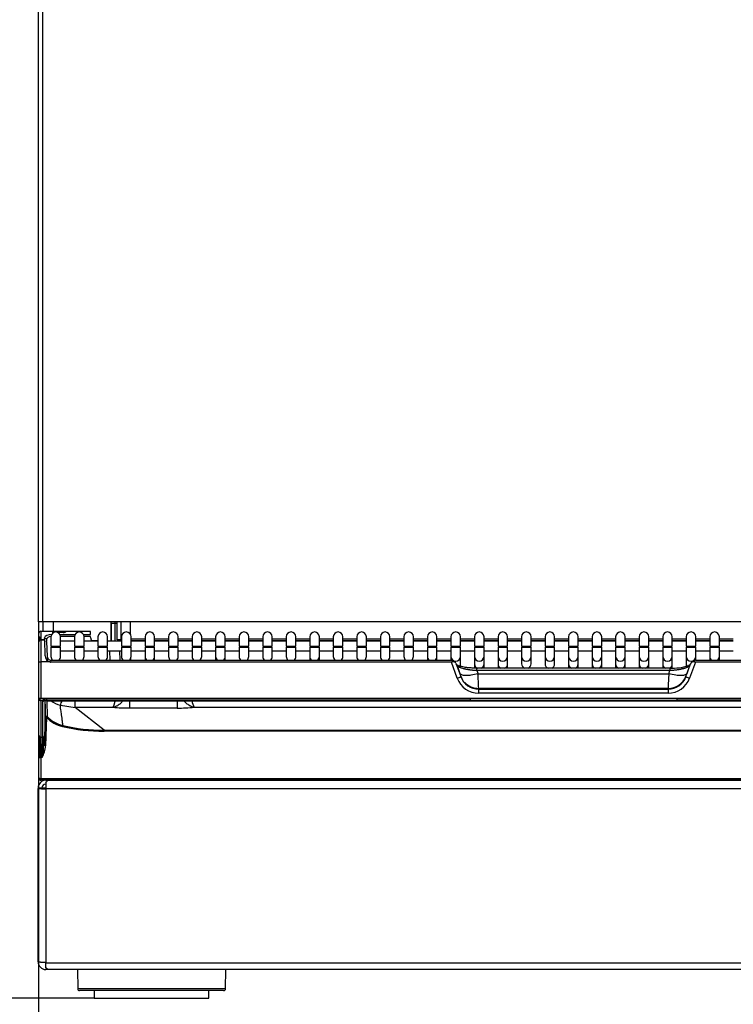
# Model space of a CAD drawing. Header units: millimetres. Extents: x 0 to 287, y 0 to 200.
# Tile 6 of 38: x 30 to 49, y 105 to 131. Entities that reach past the tile are written whole.
import ezdxf
from ezdxf.enums import TextEntityAlignment as Align

# ---------------------------------------------------------------- set-up
doc = ezdxf.new("R2010")
doc.units = ezdxf.units.MM
doc.layers.add('134.133_BW4_CTM-', color=7, linetype='Continuous')
doc.layers.add('Standard', color=7, linetype='Continuous')
doc.styles.add('SEACAD_Arial', font='arial.ttf')
doc.dimstyles.new('ISO', dxfattribs={"dimtxt": 3, "dimasz": 3, "dimexe": 1.5, "dimexo": 0, "dimgap": 0.75, "dimtad": 1, "dimlfac": 10, "dimtxsty": 'SEACAD_Arial', "dimblk1": '_SE_FILLED', "dimblk2": '_SE_FILLED', "dimsah": 1, "dimcen": 1.5, "dimazin": 0, "dimtfac": 0.7, "dimtdec": 3, "dimtmove": 0, "dimatfit": 3, "dimfxl": 1, "dimarcsym": 0})

# ---------------------------------------------------------------- blocks, each defined once
blk = doc.blocks.new('SE1')
at = {"layer": '134.133_BW4_CTM-', "color": 7, "linetype": 'Continuous'}
for p, q in [((30.36, 114.986), (30.36, 153.336)), ((30.46, 153.336), (30.46, 114.986)), ((30.46, 114.986), (30.36, 114.986)), ((30.36, 114.986), (30.36, 110.956)), ((58.01, 114.986), (30.46, 114.986)), ((30.48, 114.728), (30.48, 114.986)), ((30.74, 114.986), (30.74, 114.708)), ((32.252, 114.986), (32.252, 114.472)), ((32.368, 114.936), (32.26, 114.936)), ((32.26, 114.936), (32.26, 114.472)), ((32.36, 114.986), (32.36, 114.936)), ((32.368, 114.472), (32.368, 114.936)), ((32.42, 114.936), (32.368, 114.936)), ((32.42, 114.511), (32.42, 114.986)), ((32.52, 114.511), (32.52, 114.986)), ((32.76, 114.986), (32.76, 114.664)), ((30.37, 114.682), (30.37, 114.686)), ((30.37, 114.472), (30.37, 114.682)), ((30.42, 114.736), (30.714, 114.736)), ((30.714, 114.728), (30.42, 114.728)), ((30.42, 114.728), (30.42, 114.518)), ((30.714, 114.736), (30.774, 114.736)), ((30.714, 114.727), (30.714, 114.728)), ((30.774, 114.736), (31.006, 114.736)), ((31.005, 114.704), (30.866, 114.704)), ((30.922, 114.647), (31.313, 114.647)), ((31.006, 114.736), (31.086, 114.736)), ((31.722, 114.728), (31.084, 114.728)), ((31.086, 114.736), (31.721, 114.736)), ((31.538, 114.647), (31.724, 114.647)), ((31.724, 114.647), (31.722, 114.728)), ((30.37, 114.55), (30.37, 114.564)), ((30.37, 114.564), (30.42, 114.562)), ((30.399, 114.55), (30.37, 114.55)), ((30.37, 114.461), (30.37, 114.472)), ((30.37, 113.935), (30.37, 114.461)), ((30.399, 114.506), (30.399, 114.55)), ((30.42, 114.518), (30.521, 114.518)), ((30.42, 114.511), (30.42, 113.932)), ((30.42, 114.511), (30.521, 114.511)), ((30.49, 114.511), (30.49, 114.518)), ((30.521, 114.518), (30.519, 114.567)), ((30.52, 114.554), (30.574, 114.544)), ((30.535, 114.09), (30.521, 114.511)), ((30.569, 114.522), (30.571, 114.473)), ((30.571, 114.462), (30.571, 114.473)), ((30.571, 114.462), (30.585, 114.08)), ((30.685, 114.592), (30.685, 114.342)), ((31.301, 114.601), (30.934, 114.601)), ((30.935, 114.342), (30.935, 114.592)), ((31.301, 114.472), (30.935, 114.472)), ((31.301, 114.592), (31.301, 114.342)), ((31.724, 114.601), (31.55, 114.601)), ((31.551, 114.342), (31.551, 114.592)), ((31.916, 114.472), (31.551, 114.472)), ((31.726, 114.555), (31.724, 114.601)), ((31.916, 114.486), (31.746, 114.486)), ((31.916, 114.592), (31.916, 114.342)), ((32.166, 114.342), (32.166, 114.592)), ((32.532, 114.472), (32.166, 114.472)), ((32.52, 114.511), (32.42, 114.511)), ((32.532, 114.487), (32.453, 114.487)), ((32.453, 114.472), (32.453, 114.487)), ((32.532, 114.592), (32.532, 114.342)), ((32.782, 114.342), (32.782, 114.592)), ((32.782, 114.536), (33.148, 114.536)), ((33.148, 114.486), (32.782, 114.486)), ((33.148, 114.472), (32.782, 114.472)), ((33.148, 114.592), (33.148, 114.342)), ((33.398, 114.342), (33.398, 114.592)), ((33.398, 114.536), (33.764, 114.536)), ((33.764, 114.486), (33.398, 114.486)), ((33.764, 114.472), (33.398, 114.472)), ((33.764, 114.592), (33.764, 114.342)), ((34.014, 114.342), (34.014, 114.592)), ((34.014, 114.536), (34.38, 114.536)), ((34.38, 114.486), (34.014, 114.486)), ((34.38, 114.472), (34.014, 114.472)), ((34.38, 114.592), (34.38, 114.342)), ((34.63, 114.342), (34.63, 114.592)), ((34.63, 114.536), (34.996, 114.536)), ((34.996, 114.486), (34.63, 114.486)), ((34.996, 114.472), (34.63, 114.472)), ((34.996, 114.592), (34.996, 114.342)), ((35.246, 114.342), (35.246, 114.592)), ((35.246, 114.536), (35.612, 114.536)), ((35.612, 114.486), (35.246, 114.486)), ((35.612, 114.472), (35.246, 114.472)), ((35.612, 114.592), (35.612, 114.342)), ((35.862, 114.342), (35.862, 114.592)), ((35.862, 114.536), (36.228, 114.536)), ((36.228, 114.486), (35.862, 114.486)), ((36.228, 114.472), (35.862, 114.472)), ((36.228, 114.592), (36.228, 114.342)), ((36.478, 114.342), (36.478, 114.592)), ((36.478, 114.536), (36.844, 114.536)), ((36.844, 114.486), (36.478, 114.486)), ((36.844, 114.472), (36.478, 114.472)), ((36.844, 114.592), (36.844, 114.342)), ((37.094, 114.342), (37.094, 114.592)), ((37.094, 114.536), (37.46, 114.536)), ((37.46, 114.486), (37.094, 114.486)), ((37.46, 114.472), (37.094, 114.472)), ((37.46, 114.592), (37.46, 114.342)), ((37.71, 114.342), (37.71, 114.592)), ((37.71, 114.536), (38.076, 114.536)), ((38.076, 114.486), (37.71, 114.486)), ((38.076, 114.472), (37.71, 114.472)), ((38.076, 114.592), (38.076, 114.342)), ((38.326, 114.342), (38.326, 114.592)), ((38.326, 114.536), (38.691, 114.536)), ((38.691, 114.486), (38.326, 114.486)), ((38.691, 114.472), (38.326, 114.472)), ((38.691, 114.592), (38.691, 114.342)), ((38.941, 114.342), (38.941, 114.592)), ((38.941, 114.536), (39.307, 114.536)), ((39.307, 114.486), (38.941, 114.486)), ((39.307, 114.472), (38.941, 114.472)), ((39.307, 114.592), (39.307, 114.342)), ((39.557, 114.342), (39.557, 114.592)), ((39.557, 114.536), (39.923, 114.536)), ((39.923, 114.486), (39.557, 114.486)), ((39.923, 114.472), (39.557, 114.472)), ((39.923, 114.592), (39.923, 114.342)), ((40.173, 114.342), (40.173, 114.592)), ((40.173, 114.536), (40.539, 114.536)), ((40.539, 114.486), (40.173, 114.486)), ((40.539, 114.472), (40.173, 114.472)), ((40.539, 114.592), (40.539, 114.342)), ((40.789, 114.342), (40.789, 114.592)), ((40.789, 114.536), (41.155, 114.536)), ((41.155, 114.486), (40.789, 114.486)), ((41.155, 114.472), (40.789, 114.472)), ((41.155, 114.592), (41.155, 114.342)), ((41.405, 114.342), (41.405, 114.592)), ((41.405, 114.536), (41.771, 114.536)), ((41.771, 114.486), (41.405, 114.486)), ((41.771, 114.472), (41.405, 114.472)), ((41.771, 114.592), (41.771, 114.342)), ((42.021, 114.342), (42.021, 114.592)), ((42.021, 114.536), (42.387, 114.536)), ((42.387, 114.486), (42.021, 114.486)), ((42.387, 114.472), (42.021, 114.472)), ((42.387, 114.592), (42.387, 114.342)), ((42.637, 114.342), (42.637, 114.592)), ((42.637, 114.536), (43.003, 114.536)), ((43.003, 114.486), (42.637, 114.486)), ((43.003, 114.472), (42.637, 114.472)), ((43.003, 114.592), (43.003, 114.342)), ((43.253, 114.342), (43.253, 114.592)), ((43.253, 114.536), (43.619, 114.536)), ((43.619, 114.486), (43.253, 114.486)), ((43.619, 114.472), (43.253, 114.472)), ((43.619, 114.592), (43.619, 114.342)), ((43.869, 114.342), (43.869, 114.592)), ((43.869, 114.536), (44.235, 114.536)), ((44.235, 114.486), (43.869, 114.486)), ((44.235, 114.472), (43.869, 114.472)), ((44.235, 114.592), (44.235, 114.342)), ((44.485, 114.342), (44.485, 114.592)), ((44.485, 114.536), (44.851, 114.536)), ((44.851, 114.486), (44.485, 114.486)), ((44.851, 114.472), (44.485, 114.472)), ((44.851, 114.592), (44.851, 114.342)), ((45.101, 114.342), (45.101, 114.592)), ((45.101, 114.536), (45.466, 114.536)), ((45.466, 114.486), (45.101, 114.486)), ((45.466, 114.472), (45.101, 114.472)), ((45.466, 114.592), (45.466, 114.342)), ((45.716, 114.342), (45.716, 114.592)), ((45.716, 114.536), (46.082, 114.536)), ((46.082, 114.486), (45.716, 114.486)), ((46.082, 114.472), (45.716, 114.472)), ((46.082, 114.592), (46.082, 114.342)), ((46.332, 114.342), (46.332, 114.592)), ((46.332, 114.536), (46.698, 114.536)), ((46.698, 114.486), (46.332, 114.486)), ((46.698, 114.472), (46.332, 114.472)), ((46.698, 114.592), (46.698, 114.342)), ((46.948, 114.342), (46.948, 114.592)), ((46.948, 114.536), (47.314, 114.536)), ((47.314, 114.486), (46.948, 114.486)), ((47.314, 114.472), (46.948, 114.472)), ((47.314, 114.592), (47.314, 114.342)), ((47.564, 114.342), (47.564, 114.592)), ((47.564, 114.536), (47.93, 114.536)), ((47.93, 114.486), (47.564, 114.486)), ((47.93, 114.472), (47.564, 114.472)), ((47.93, 114.592), (47.93, 114.342)), ((48.18, 114.342), (48.18, 114.592)), ((48.18, 114.536), (48.546, 114.536)), ((48.546, 114.486), (48.18, 114.486)), ((48.546, 114.472), (48.18, 114.472)), ((30.685, 114.342), (30.935, 114.342)), ((30.685, 114.322), (30.935, 114.322)), ((30.685, 114.322), (30.685, 114.076)), ((30.71, 114.322), (30.71, 114.342)), ((30.935, 114.076), (30.935, 114.322)), ((30.935, 114.222), (31.301, 114.222)), ((31.301, 114.342), (31.551, 114.342)), ((31.301, 114.322), (31.551, 114.322)), ((31.301, 114.322), (31.301, 114.076)), ((31.551, 114.076), (31.551, 114.322)), ((31.551, 114.222), (31.916, 114.222)), ((31.916, 114.342), (32.166, 114.342)), ((31.916, 114.322), (32.166, 114.322)), ((31.916, 114.322), (31.916, 114.076)), ((32.166, 114.076), (32.166, 114.322)), ((32.166, 114.222), (32.532, 114.222)), ((32.236, 113.98), (32.228, 114.222)), ((32.478, 114.222), (32.487, 113.98)), ((32.532, 114.342), (32.782, 114.342)), ((32.532, 114.322), (32.782, 114.322)), ((32.532, 114.322), (32.532, 114.076)), ((32.757, 114.342), (32.757, 114.322)), ((32.782, 114.076), (32.782, 114.322)), ((32.782, 114.222), (33.148, 114.222)), ((33.148, 114.342), (33.398, 114.342)), ((33.148, 114.322), (33.398, 114.322)), ((33.148, 114.322), (33.148, 114.076)), ((33.398, 114.076), (33.398, 114.322)), ((33.398, 114.222), (33.764, 114.222)), ((33.764, 114.342), (34.014, 114.342)), ((33.764, 114.322), (34.014, 114.322)), ((33.764, 114.322), (33.764, 114.076)), ((34.014, 114.076), (34.014, 114.322)), ((34.014, 114.222), (34.38, 114.222)), ((34.38, 114.342), (34.63, 114.342)), ((34.38, 114.322), (34.63, 114.322)), ((34.38, 114.322), (34.38, 114.076)), ((34.63, 114.076), (34.63, 114.322)), ((34.63, 114.222), (34.996, 114.222)), ((34.996, 114.342), (35.246, 114.342)), ((34.996, 114.322), (35.246, 114.322)), ((34.996, 114.322), (34.996, 114.076)), ((35.246, 114.076), (35.246, 114.322)), ((35.246, 114.222), (35.612, 114.222)), ((35.612, 114.342), (35.862, 114.342)), ((35.612, 114.322), (35.862, 114.322)), ((35.612, 114.322), (35.612, 114.076)), ((35.862, 114.076), (35.862, 114.322)), ((35.862, 114.222), (36.228, 114.222)), ((36.228, 114.342), (36.478, 114.342)), ((36.228, 114.322), (36.478, 114.322)), ((36.228, 114.322), (36.228, 114.076)), ((36.478, 114.076), (36.478, 114.322)), ((36.478, 114.222), (36.844, 114.222)), ((36.844, 114.342), (37.094, 114.342)), ((36.844, 114.322), (37.094, 114.322)), ((36.844, 114.322), (36.844, 114.076)), ((37.094, 114.076), (37.094, 114.322)), ((37.094, 114.222), (37.46, 114.222)), ((37.46, 114.342), (37.71, 114.342)), ((37.46, 114.322), (37.71, 114.322)), ((37.46, 114.322), (37.46, 114.076)), ((37.71, 114.076), (37.71, 114.322)), ((37.71, 114.222), (38.076, 114.222)), ((38.076, 114.342), (38.326, 114.342)), ((38.076, 114.322), (38.326, 114.322)), ((38.076, 114.322), (38.076, 114.076)), ((38.326, 114.076), (38.326, 114.322)), ((38.326, 114.222), (38.691, 114.222)), ((38.691, 114.342), (38.941, 114.342)), ((38.691, 114.322), (38.941, 114.322)), ((38.691, 114.322), (38.691, 114.076)), ((38.941, 114.076), (38.941, 114.322)), ((38.941, 114.222), (39.307, 114.222)), ((39.307, 114.342), (39.557, 114.342)), ((39.307, 114.322), (39.557, 114.322)), ((39.307, 114.322), (39.307, 114.076)), ((39.557, 114.076), (39.557, 114.322)), ((39.557, 114.222), (39.923, 114.222)), ((39.923, 114.342), (40.173, 114.342)), ((39.923, 114.322), (40.173, 114.322)), ((39.923, 114.322), (39.923, 114.076)), ((40.173, 114.076), (40.173, 114.322)), ((40.173, 114.222), (40.539, 114.222)), ((40.539, 114.342), (40.789, 114.342)), ((40.539, 114.322), (40.789, 114.322)), ((40.539, 114.322), (40.539, 114.076)), ((40.789, 114.076), (40.789, 114.322)), ((40.789, 114.222), (41.155, 114.222)), ((41.155, 114.342), (41.405, 114.342)), ((41.155, 114.322), (41.405, 114.322)), ((41.155, 114.322), (41.155, 114.076)), ((41.405, 114.076), (41.405, 114.322)), ((41.405, 114.222), (41.771, 114.222)), ((41.771, 114.342), (42.021, 114.342)), ((41.771, 114.322), (42.021, 114.322)), ((41.771, 114.322), (41.771, 114.076)), ((42.021, 114.076), (42.021, 114.322)), ((42.021, 114.222), (42.387, 114.222)), ((42.387, 114.342), (42.637, 114.342)), ((42.387, 114.322), (42.637, 114.322)), ((42.387, 114.322), (42.387, 114.076)), ((42.637, 114.076), (42.637, 114.322)), ((42.637, 114.222), (43.003, 114.222)), ((43.003, 114.342), (43.253, 114.342)), ((43.003, 114.322), (43.253, 114.322)), ((43.003, 114.322), (43.003, 114.076)), ((43.253, 114.076), (43.253, 114.322)), ((43.253, 114.222), (43.619, 114.222)), ((43.619, 114.342), (43.869, 114.342)), ((43.619, 114.322), (43.869, 114.322)), ((43.619, 114.322), (43.619, 114.076)), ((43.869, 114.076), (43.869, 114.322)), ((43.869, 114.222), (44.235, 114.222)), ((44.235, 114.342), (44.485, 114.342)), ((44.235, 114.322), (44.485, 114.322)), ((44.235, 114.322), (44.235, 114.076)), ((44.485, 114.076), (44.485, 114.322)), ((44.485, 114.222), (44.851, 114.222)), ((44.851, 114.342), (45.101, 114.342)), ((44.851, 114.322), (45.101, 114.322)), ((44.851, 114.322), (44.851, 114.076)), ((45.101, 114.076), (45.101, 114.322)), ((45.101, 114.222), (45.466, 114.222)), ((45.466, 114.342), (45.716, 114.342)), ((45.466, 114.322), (45.716, 114.322)), ((45.466, 114.322), (45.466, 114.076)), ((45.716, 114.076), (45.716, 114.322)), ((45.716, 114.222), (46.082, 114.222)), ((46.082, 114.342), (46.332, 114.342)), ((46.082, 114.322), (46.332, 114.322)), ((46.082, 114.322), (46.082, 114.076)), ((46.332, 114.076), (46.332, 114.322)), ((46.332, 114.222), (46.698, 114.222)), ((46.698, 114.342), (46.948, 114.342)), ((46.698, 114.322), (46.948, 114.322)), ((46.698, 114.322), (46.698, 114.076)), ((46.948, 114.076), (46.948, 114.322)), ((46.948, 114.222), (47.314, 114.222)), ((47.314, 114.342), (47.564, 114.342)), ((47.314, 114.322), (47.564, 114.322)), ((47.314, 114.322), (47.314, 114.076)), ((47.564, 114.076), (47.564, 114.322)), ((47.564, 114.222), (47.93, 114.222)), ((47.93, 114.342), (48.18, 114.342)), ((47.93, 114.322), (48.18, 114.322)), ((47.93, 114.322), (47.93, 114.076)), ((48.18, 114.076), (48.18, 114.322)), ((48.18, 114.222), (48.546, 114.222)), ((30.37, 112.971), (30.37, 113.935)), ((30.42, 113.932), (30.42, 112.978)), ((30.656, 113.932), (30.42, 113.932)), ((30.585, 114.08), (30.588, 113.972)), ((30.687, 113.929), (30.685, 113.98)), ((30.685, 113.98), (41.165, 113.98)), ((41.165, 113.929), (30.685, 113.929)), ((32.769, 114.021), (32.771, 113.98)), ((33.148, 114.076), (33.148, 113.98)), ((33.398, 113.98), (33.398, 114.076)), ((34.996, 114.076), (34.996, 113.98)), ((35.246, 113.98), (35.246, 114.076)), ((37.46, 114.076), (37.46, 113.98)), ((37.71, 113.98), (37.71, 114.076)), ((40.539, 114.076), (40.539, 113.98)), ((40.789, 113.98), (40.789, 114.076)), ((41.155, 114.076), (41.155, 113.98)), ((41.319, 113.509), (41.165, 113.929)), ((41.179, 113.979), (41.207, 113.935)), ((41.284, 113.9), (41.413, 113.549)), ((41.405, 113.884), (41.405, 114.076)), ((41.771, 114.076), (41.771, 113.884)), ((41.771, 113.884), (41.771, 113.773)), ((42.021, 113.884), (42.021, 114.076)), ((42.021, 113.771), (42.021, 113.884)), ((42.387, 114.076), (42.387, 113.884)), ((42.387, 113.884), (42.387, 113.771)), ((42.637, 113.884), (42.637, 114.076)), ((42.637, 113.771), (42.637, 113.884)), ((43.003, 114.076), (43.003, 113.884)), ((43.253, 113.884), (43.253, 114.076)), ((43.619, 114.076), (43.619, 113.884)), ((43.869, 113.884), (43.869, 114.076)), ((44.235, 114.076), (44.235, 113.884)), ((44.235, 113.884), (44.235, 113.771)), ((44.485, 113.884), (44.485, 114.076)), ((44.485, 113.771), (44.485, 113.884)), ((44.851, 114.076), (44.851, 113.884)), ((44.851, 113.884), (44.851, 113.771)), ((45.101, 113.884), (45.101, 114.076)), ((45.101, 113.771), (45.101, 113.884)), ((45.466, 114.076), (45.466, 113.884)), ((45.466, 113.884), (45.466, 113.771)), ((45.716, 113.884), (45.716, 114.076)), ((45.716, 113.771), (45.716, 113.884)), ((46.082, 114.076), (46.082, 113.884)), ((46.082, 113.884), (46.082, 113.771)), ((46.332, 113.884), (46.332, 114.076)), ((46.332, 113.771), (46.332, 113.884)), ((46.698, 114.076), (46.698, 113.884)), ((46.698, 113.884), (46.698, 113.771)), ((46.948, 113.884), (46.948, 114.076)), ((46.948, 113.773), (46.948, 113.884)), ((47.307, 113.549), (47.436, 113.9)), ((47.314, 114.076), (47.314, 113.884)), ((47.314, 113.884), (47.314, 113.816)), ((47.555, 113.929), (47.4, 113.509)), ((47.513, 113.935), (47.54, 113.979)), ((47.555, 113.98), (58.034, 113.98)), ((58.034, 113.929), (47.555, 113.929)), ((47.564, 113.98), (47.564, 114.076)), ((47.93, 114.076), (47.93, 113.98)), ((48.18, 113.98), (48.18, 114.076)), ((41.394, 113.626), (41.323, 113.834)), ((41.352, 113.75), (41.339, 113.75)), ((46.889, 113.771), (41.83, 113.771)), ((41.836, 113.705), (41.836, 113.771)), ((46.883, 113.705), (41.836, 113.705)), ((41.836, 113.705), (41.863, 113.626)), ((41.863, 113.626), (46.856, 113.626)), ((46.856, 113.626), (46.883, 113.705)), ((46.883, 113.771), (46.883, 113.705)), ((47.396, 113.834), (47.325, 113.626)), ((47.38, 113.75), (47.367, 113.75)), ((46.838, 113.241), (41.882, 113.241)), ((41.882, 113.241), (41.882, 113.219)), ((41.882, 113.115), (41.882, 113.219)), ((41.882, 113.219), (46.838, 113.219)), ((46.838, 113.115), (41.882, 113.115)), ((46.838, 113.219), (46.838, 113.241)), ((46.838, 113.219), (46.838, 113.115)), ((30.37, 112.018), (30.37, 112.971)), ((30.37, 112.971), (30.37, 112.971)), ((30.399, 112.926), (30.399, 112.977)), ((58.3, 112.978), (30.42, 112.978)), ((30.42, 112.922), (30.42, 111.968)), ((58.3, 112.922), (30.42, 112.922)), ((30.471, 111.968), (30.471, 112.903)), ((30.49, 112.922), (30.49, 112.978)), ((30.49, 112.907), (30.49, 112.91)), ((30.522, 112.978), (30.521, 112.951)), ((30.521, 112.951), (30.521, 112.922)), ((30.521, 112.914), (30.521, 112.016)), ((30.572, 112.968), (30.572, 112.978)), ((30.572, 112.968), (30.572, 112.922)), ((41.654, 112.968), (30.572, 112.968)), ((30.572, 112.916), (30.572, 112.915)), ((30.572, 112.916), (41.654, 112.916)), ((30.572, 112.915), (41.654, 112.915)), ((30.591, 112.501), (30.582, 112.915)), ((31.322, 112.745), (31.322, 112.919)), ((32.752, 112.727), (32.752, 112.917)), ((33.988, 112.917), (33.988, 112.727)), ((41.654, 112.968), (41.654, 112.915)), ((41.654, 112.916), (41.882, 112.915)), ((41.882, 112.915), (46.838, 112.915)), ((47.065, 112.968), (47.065, 112.922)), ((58.147, 112.968), (47.065, 112.968)), ((47.065, 112.916), (58.147, 112.916)), ((47.065, 112.916), (47.065, 112.915)), ((47.065, 112.915), (58.147, 112.915)), ((30.933, 112.8), (31.322, 112.745)), ((32.301, 112.745), (31.322, 112.745)), ((32.074, 112.145), (31.322, 112.745)), ((33.988, 112.727), (32.752, 112.727)), ((54.281, 112.745), (34.438, 112.745)), ((30.514, 111.737), (30.539, 112.481)), ((30.569, 112.484), (30.544, 111.74)), ((31.17, 112.213), (31.17, 112.238)), ((32.074, 112.145), (56.645, 112.145)), ((32.074, 112.145), (32.074, 112.119)), ((56.645, 112.119), (32.074, 112.119)), ((30.37, 111.435), (30.37, 112.018)), ((30.399, 111.429), (30.399, 111.973)), ((30.42, 111.968), (30.471, 111.968)), ((30.42, 111.968), (30.42, 111.429)), ((30.49, 111.522), (30.49, 111.972)), ((30.37, 110.886), (30.37, 111.435)), ((30.453, 111.429), (30.42, 111.429)), ((30.42, 111.429), (30.42, 110.88)), ((30.36, 110.956), (30.37, 110.956)), ((30.42, 110.88), (58.3, 110.88)), ((30.42, 110.88), (30.42, 110.88)), ((58.3, 110.836), (30.42, 110.836)), ((30.48, 110.836), (30.48, 110.88)), ((30.55, 110.836), (30.615, 110.836)), ((30.55, 110.768), (30.55, 110.611)), ((30.615, 110.836), (58.085, 110.836)), ((30.925, 110.836), (30.925, 110.836)), ((31.125, 110.836), (31.125, 110.836)), ((31.67, 110.88), (31.67, 110.836)), ((30.35, 110.636), (30.35, 110.623)), ((30.35, 110.636), (30.45, 110.636)), ((30.35, 106.086), (30.35, 110.623)), ((30.45, 110.636), (30.45, 110.623)), ((30.45, 110.636), (30.55, 110.636)), ((30.45, 110.614), (30.45, 110.623)), ((58.15, 110.611), (30.55, 110.611)), ((30.55, 110.611), (30.55, 106.074)), ((30.55, 106.061), (30.55, 106.074)), ((30.55, 106.061), (58.15, 106.061)), ((30.55, 105.936), (30.55, 106.061)), ((30.581, 105.886), (30.55, 105.886)), ((30.62, 105.886), (30.581, 105.886)), ((58.069, 105.886), (30.631, 105.886)), ((31.376, 105.886), (31.385, 105.385)), ((35.255, 105.385), (35.264, 105.886)), ((35.255, 105.385), (31.385, 105.385)), ((35.205, 105.336), (31.435, 105.336)), ((31.82, 105.336), (31.82, 105.136)), ((31.82, 105.136), (34.82, 105.136)), ((34.82, 105.136), (34.82, 105.336))]:
    blk.add_line(p, q, dxfattribs=at)
for centre, radius, start, end in [((30.42, 114.686), 0.05, 90, 180), ((30.81, 114.592), 0.125, 0, 180), ((31.426, 114.592), 0.125, 0, 180), ((32.041, 114.592), 0.125, 0, 180), ((32.657, 114.592), 0.125, 0, 180), ((33.273, 114.592), 0.125, 0, 180), ((33.889, 114.592), 0.125, 0, 180), ((34.505, 114.592), 0.125, 0, 180), ((35.121, 114.592), 0.125, 0, 180), ((35.737, 114.592), 0.125, 0, 180), ((36.353, 114.592), 0.125, 0, 180), ((36.969, 114.592), 0.125, 0, 180), ((37.585, 114.592), 0.125, 0, 180), ((38.201, 114.592), 0.125, 0, 180), ((38.816, 114.592), 0.125, 0, 180), ((39.432, 114.592), 0.125, 0, 180), ((40.048, 114.592), 0.125, 0, 180), ((40.664, 114.592), 0.125, 0, 180), ((41.28, 114.592), 0.125, 0, 180), ((41.896, 114.592), 0.125, 0, 180), ((42.512, 114.592), 0.125, 0, 180), ((43.128, 114.592), 0.125, 0, 180), ((43.744, 114.592), 0.125, 0, 180), ((44.36, 114.592), 0.125, 0, 180), ((44.976, 114.592), 0.125, 0, 180), ((45.591, 114.592), 0.125, 0, 180), ((46.207, 114.592), 0.125, 0, 180), ((46.823, 114.592), 0.125, 0, 180), ((47.439, 114.592), 0.125, 0, 180), ((48.055, 114.592), 0.125, 0, 180), ((30.4, 114.611), 0.03, 180, 261), ((30.42, 114.461), 0.05, 90, 180), ((31.876, 114.561), 0.15, 182.0076, 216.1304), ((30.702, 114.093), 0.167, 180.8952, 254.2272), ((30.69, 114.085), 0.106, 182.5872, 256.6468), ((41.235, 113.803), 0.0939, 19.5017, 55.9629), ((47.484, 113.803), 0.0939, 114.6027, 160.4983), ((41.027, 113.486), 0.393, 11.1933, 20.948), ((27.519, 112.744), 14.371, 1.9791, 3.5186), ((61.171, 112.746), 14.341, 176.4798, 178.0225), ((46.944, 115.165), 1.396, 267.5072, 287.8487), ((47.692, 113.486), 0.393, 159.0521, 168.8066), ((41.131, 114.087), 0.607, 288.0015, 297.6151), ((41.883, 113.716), 0.6, 200.092, 269.9014), ((41.88, 113.74), 0.5, 200.9044, 210.7281), ((41.883, 113.719), 0.5, 199.9273, 269.8382), ((41.88, 113.74), 0.5, 222.4299, 270.238), ((46.84, 113.74), 0.5, 269.762, 339.0956), ((46.836, 113.719), 0.5, 270.1618, 340.0727), ((46.837, 113.716), 0.6, 270.1052, 339.9015), ((47.586, 114.082), 0.602, 242.3458, 252.0376), ((27.815, 112.727), 14.069, 1.9634, 2.0568), ((60.904, 112.727), 14.069, 177.9432, 178.0371), ((-37.453, 111.199), 68.004, 1.45295, 1.499), ((-37.453, 111.199), 68.004, 1.08031, 1.44557), ((-37.672, 111.195), 68.229, 1.45157, 1.49771), ((-37.672, 111.195), 68.229, 1.09338, 1.44499), ((31.152, 113.567), 0.798, 234.5677, 254.0837), ((27.076, 114.317), 4.145, 338.534, 340.2769), ((35.348, 113.189), 1.013, 195.543, 205.9938), ((32.723, 117.573), 4.845, 265.0093, 270.3425), ((34.02, 117.484), 4.757, 269.6078, 275.0404), ((30.57, 112.48), 0.0301, 43.7574, 177.6901), ((31.173, 113.045), 0.797, 223.0894, 256.9115), ((32.077, 116.95), 4.831, 256.9475, 269.9647), ((32.076, 116.932), 4.787, 256.926, 269.9826), ((32.109, 117.137), 5.018, 257.1884, 269.6022), ((3.346, 123.141), 30.656, 338.9399, 338.9918), ((-29.975, 113.729), 60.473, 357.82019, 358.33194), ((30.472, 112.018), 0.0498, 269.7972, 357.7297), ((12.839, 112.375), 17.686, 357.9337, 358.8386), ((29.633, 111.835), 0.915, 333.6357, 354.0202), ((30.55, 110.636), 0.2, 90, 180), ((30.48, 110.956), 0.12, 180, 203.3903), ((30.42, 110.886), 0.05, 182.0076, 270), ((30.48, 110.956), 0.12, 218.1696, 270), ((30.49, 110.956), 0.12, 265.2198, 270), ((30.783, 110.866), 0.03, 270, 357.9924), ((31.188, 110.954), 0.118, 219.0118, 270), ((31.125, 110.636), 0.2, 90, 92.5475), ((31.175, 110.786), 0.05, 90, 95.0963), ((30.55, 110.636), 0.1, 90, 180), ((30.55, 106.086), 0.2, 180, 270), ((31.435, 105.386), 0.05, 181, 270), ((35.205, 105.386), 0.05, 270, 359)]:
    blk.add_arc(centre, radius, start, end, dxfattribs=at)
for centre, major_axis, ratio, start_param, end_param in [((30.719, 114.567), (0.2, -0.001), 0.403684, 1.587641, 3.158437), ((30.774, 114.727), (-0.06, 0.0003), 0.387555, 0.015234, 1.267923), ((31.006, 114.735), (-0.0801, -0.0003), 0.38754, 1.557708, 2.920948), ((30.719, 114.52), (0.15, -0.005), 0.53739, 1.819359, 3.176803), ((30.42, 113.935), (0.05, 0), 0.052336, 3.141593, 4.712389), ((30.684, 114.087), (0.005, -0.157), 0.952321, 6.062478, 6.254557), ((30.684, 114.089), (0.003, -0.109), 0.91562, 6.061615, 6.253695), ((30.81, 114.076), (0.125, 0), 0.984808, 3.141593, 4.037608), ((30.81, 114.076), (0.125, 0), 0.984808, 5.38717, 6.283185), ((31.426, 114.076), (0.125, 0), 0.984808, 3.141593, 4.037608), ((31.426, 114.076), (0.125, 0), 0.984808, 5.38717, 6.283185), ((32.041, 114.076), (0.125, 0), 0.984808, 3.141593, 4.037608), ((32.041, 114.076), (0.125, 0), 0.984808, 5.38717, 6.283185), ((32.657, 114.076), (0.125, 0), 0.984808, 3.141593, 4.037608), ((32.657, 114.076), (0.125, 0), 0.984808, 5.38717, 6.283185), ((33.273, 114.076), (0.125, 0), 0.984808, 3.141593, 4.037608), ((33.273, 114.076), (0.125, 0), 0.984808, 5.38717, 6.283185), ((33.889, 114.076), (0.125, 0), 0.984808, 3.141593, 4.037608), ((33.889, 114.076), (0.125, 0), 0.984808, 5.38717, 6.283185), ((34.505, 114.076), (0.125, 0), 0.984808, 3.141593, 4.037608), ((34.505, 114.076), (0.125, 0), 0.984808, 5.38717, 6.283185), ((35.121, 114.076), (0.125, 0), 0.984808, 3.141593, 4.037608), ((35.121, 114.076), (0.125, 0), 0.984808, 5.38717, 6.283185), ((35.737, 114.076), (0.125, 0), 0.984808, 3.141593, 4.037608), ((35.737, 114.076), (0.125, 0), 0.984808, 5.38717, 6.283185), ((36.353, 114.076), (0.125, 0), 0.984808, 3.141593, 4.037608), ((36.353, 114.076), (0.125, 0), 0.984808, 5.38717, 6.283185), ((36.969, 114.076), (0.125, 0), 0.984808, 3.141593, 4.037608), ((36.969, 114.076), (0.125, 0), 0.984808, 5.38717, 6.283185), ((37.585, 114.076), (0.125, 0), 0.984808, 3.141593, 4.037608), ((37.585, 114.076), (0.125, 0), 0.984808, 5.38717, 6.283185), ((38.201, 114.076), (0.125, 0), 0.984808, 3.141593, 4.037608), ((38.201, 114.076), (0.125, 0), 0.984808, 5.38717, 6.283185), ((38.816, 114.076), (0.125, 0), 0.984808, 3.141593, 4.037608), ((38.816, 114.076), (0.125, 0), 0.984808, 5.38717, 6.283185), ((39.432, 114.076), (0.125, 0), 0.984808, 3.141593, 4.037608), ((39.432, 114.076), (0.125, 0), 0.984808, 5.38717, 6.283185), ((40.048, 114.076), (0.125, 0), 0.984808, 3.141593, 4.037608), ((40.048, 114.076), (0.125, 0), 0.984808, 5.38717, 6.283185), ((40.664, 114.076), (0.125, 0), 0.984808, 3.141593, 4.037608), ((40.664, 114.076), (0.125, 0), 0.984808, 5.38717, 6.283185), ((41.28, 114.076), (0.125, 0), 0.984808, 3.141593, 6.283185), ((41.171, 113.966), (0.0536, -0.0016), 0.252043, 1.412181, 1.690044), ((41.171, 113.918), (-0.1, -0.017), 0.1163, 4.474619, 4.752483), ((41.19, 113.866), (0.0964, 0.0274), 0.658931, 0.110532, 1.361128), ((41.28, 113.884), (0.125, 0), 0.984808, 5.755464, 6.283185), ((41.896, 114.076), (0.125, 0), 0.984808, 3.141593, 6.283185), ((41.896, 113.884), (0.125, 0), 0.984808, 3.141593, 4.314677), ((41.896, 113.884), (0.125, 0), 0.984808, 5.110101, 6.283185), ((42.512, 114.076), (0.125, 0), 0.984808, 3.141593, 6.283185), ((42.512, 113.884), (0.125, 0), 0.984808, 3.141593, 4.314677), ((42.512, 113.884), (0.125, 0), 0.984808, 5.110101, 6.283185), ((43.128, 114.076), (0.125, 0), 0.984808, 3.141593, 6.283185), ((43.128, 113.884), (0.125, 0), 0.984808, 3.141593, 4.314677), ((43.128, 113.884), (0.125, 0), 0.984808, 5.110101, 6.283185), ((43.744, 114.076), (0.125, 0), 0.984808, 3.141593, 6.283185), ((43.744, 113.884), (0.125, 0), 0.984808, 3.141593, 4.314677), ((43.744, 113.884), (0.125, 0), 0.984808, 5.110101, 6.283185), ((44.36, 114.076), (0.125, 0), 0.984808, 3.141593, 6.283185), ((44.36, 113.884), (0.125, 0), 0.984808, 3.141593, 4.314677), ((44.36, 113.884), (0.125, 0), 0.984808, 5.110101, 6.283185), ((44.976, 114.076), (0.125, 0), 0.984808, 3.141593, 6.283185), ((44.976, 113.884), (0.125, 0), 0.984808, 3.141593, 4.314677), ((44.976, 113.884), (0.125, 0), 0.984808, 5.110101, 6.283185), ((45.591, 114.076), (0.125, 0), 0.984808, 3.141593, 6.283185), ((45.591, 113.884), (0.125, 0), 0.984808, 3.141593, 4.314677), ((45.591, 113.884), (0.125, 0), 0.984808, 5.110101, 6.283185), ((46.207, 114.076), (0.125, 0), 0.984808, 3.141593, 6.283185), ((46.207, 113.884), (0.125, 0), 0.984808, 3.141593, 4.314677), ((46.207, 113.884), (0.125, 0), 0.984808, 5.110101, 6.283185), ((46.823, 114.076), (0.125, 0), 0.984808, 3.141593, 6.283185), ((46.823, 113.884), (0.125, 0), 0.984808, 3.141593, 4.314677), ((46.823, 113.884), (0.125, 0), 0.984808, 5.110101, 6.283185), ((47.439, 114.076), (0.125, 0), 0.984808, 3.141593, 6.283185), ((47.439, 113.884), (0.125, 0), 0.984808, 3.141593, 3.675055), ((47.529, 113.866), (-0.0964, 0.0274), 0.658931, 4.922058, 6.172653), ((47.549, 113.918), (-0.1, 0.017), 0.1163, 4.672295, 4.950159), ((47.549, 113.966), (0.0536, 0.0016), 0.252043, 1.451548, 1.729412), ((48.055, 114.076), (0.125, 0), 0.984808, 3.141593, 4.037608), ((48.055, 114.076), (0.125, 0), 0.984808, 5.38717, 6.283185), ((30.42, 112.971), (0.05, 0), 0.123749, 1.570796, 3.141593), ((30.42, 112.971), (0.05, 0), 0.992546, 3.141593, 4.712389), ((30.571, 112.903), (-0.1, 0), 0.123668, 4.706097, 6.283089), ((30.471, 112.953), (-0.05, 0), 0.992546, 1.570796, 2.169414), ((30.471, 112.953), (-0.05, 0), 0.992546, 2.464816, 3.105906), ((31.066, 112.878), (0.615, -0.383), 0.862002, 4.413891, 5.090808), ((30.42, 112.018), (0.05, 0), 0.992546, 3.141593, 4.712389), ((30.42, 111.435), (0.05, 0), 0.121869, 3.141593, 4.712389), ((30.42, 110.887), (0.05, 0.0009), 0.121832, 3.139938, 4.710254), ((30.55, 110.636), (-0.2, 0), 0.121869, 0.785398, 1.570796), ((30.55, 110.636), (-0.1, 0), 0.121869, 0.785398, 1.570796), ((30.55, 106.099), (0.2, 0), 0.121869, 3.926991, 4.712389)]:
    blk.add_ellipse(centre, major_axis=major_axis, ratio=ratio, start_param=start_param, end_param=end_param, dxfattribs=at)
for points, knots in [([(41.836, 113.771), (41.79, 113.771), (41.714, 113.773), (41.599, 113.782), (41.504, 113.794), (41.409, 113.813), (41.332, 113.839), (41.319, 113.849), (41.313, 113.855)], [0, 0, 0, 0, 0.161948, 0.313187, 0.453226, 0.582285, 0.809341, 1, 1, 1, 1]), ([(41.836, 113.705), (41.828, 113.706), (41.812, 113.706), (41.789, 113.708), (41.766, 113.71), (41.743, 113.712), (41.721, 113.714), (41.7, 113.716), (41.679, 113.719), (41.659, 113.721), (41.64, 113.724), (41.621, 113.727), (41.603, 113.73), (41.586, 113.733), (41.569, 113.736), (41.553, 113.739), (41.538, 113.742), (41.524, 113.746), (41.51, 113.749), (41.489, 113.754), (41.462, 113.761), (41.431, 113.771), (41.403, 113.781), (41.38, 113.791), (41.36, 113.802), (41.344, 113.813), (41.331, 113.823), (41.326, 113.83), (41.323, 113.834)], [0, 0, 0, 0, 0.033502, 0.066392, 0.098669, 0.130336, 0.161394, 0.191844, 0.221687, 0.250925, 0.27956, 0.307594, 0.335028, 0.361864, 0.388104, 0.413751, 0.438807, 0.463274, 0.487156, 0.510456, 0.574361, 0.637368, 0.699533, 0.760921, 0.821593, 0.881618, 0.941063, 1, 1, 1, 1]), ([(41.863, 113.626), (41.803, 113.608), (41.693, 113.582), (41.551, 113.571), (41.443, 113.583), (41.404, 113.609), (41.394, 113.626)], [0, 0, 0, 0, 0.293424, 0.503012, 0.7126, 1, 1, 1, 1]), ([(47.325, 113.626), (47.315, 113.609), (47.277, 113.583), (47.169, 113.571), (47.026, 113.582), (46.916, 113.608), (46.856, 113.626)], [0, 0, 0, 0, 0.287396, 0.496986, 0.706575, 1, 1, 1, 1]), ([(47.396, 113.834), (47.395, 113.832), (47.392, 113.829), (47.388, 113.823), (47.382, 113.818), (47.375, 113.813), (47.368, 113.807), (47.359, 113.802), (47.35, 113.797), (47.339, 113.791), (47.328, 113.786), (47.316, 113.781), (47.302, 113.776), (47.288, 113.771), (47.273, 113.766), (47.257, 113.761), (47.241, 113.757), (47.22, 113.751), (47.196, 113.745), (47.166, 113.739), (47.133, 113.733), (47.098, 113.727), (47.06, 113.721), (47.019, 113.716), (46.976, 113.712), (46.93, 113.708), (46.899, 113.706), (46.883, 113.705)], [0, 0, 0, 0, 0.029404, 0.058928, 0.088581, 0.118372, 0.148309, 0.178401, 0.208657, 0.239085, 0.269693, 0.300489, 0.331482, 0.362679, 0.394087, 0.425715, 0.457569, 0.489656, 0.536802, 0.586296, 0.638159, 0.692411, 0.749067, 0.808142, 0.869649, 0.933598, 1, 1, 1, 1]), ([(32.301, 112.745), (32.303, 112.746), (32.305, 112.748), (32.309, 112.751), (32.313, 112.756), (32.317, 112.761), (32.321, 112.767), (32.324, 112.773), (32.327, 112.78), (32.331, 112.787), (32.334, 112.794), (32.337, 112.802), (32.339, 112.809), (32.342, 112.817), (32.345, 112.825), (32.347, 112.833), (32.349, 112.84), (32.351, 112.847), (32.353, 112.855), (32.355, 112.862), (32.357, 112.868), (32.358, 112.874), (32.36, 112.88), (32.361, 112.886), (32.364, 112.898), (32.366, 112.908), (32.368, 112.918)], [0, 0, 0, 0, 0.0324971, 0.0639735, 0.0944292, 0.123864, 0.1522781, 0.1796714, 0.2060439, 0.2313955, 0.2557264, 0.2790364, 0.3013256, 0.322594, 0.3428415, 0.3620682, 0.380274, 0.397459, 0.4136232, 0.4287666, 0.4428891, 0.4559909, 0.4680719, 0.4791322, 0.4891717, 0.5393032, 0.5393032, 0.5393032, 0.5393032]), ([(32.571, 112.917), (32.568, 112.914), (32.558, 112.902), (32.525, 112.864), (32.478, 112.822), (32.428, 112.789), (32.393, 112.771), (32.362, 112.758), (32.336, 112.751), (32.319, 112.748), (32.309, 112.746), (32.304, 112.746), (32.302, 112.746), (32.301, 112.745)], [0.4444379, 0.4444379, 0.4444379, 0.4444379, 0.4636442, 0.5111412, 0.6673513, 0.7556197, 0.8137098, 0.877653, 0.9388118, 0.9694609, 0.9848057, 0.9962109, 0.99993, 0.99993, 0.99993, 0.99993]), ([(34.438, 112.745), (34.437, 112.746), (34.435, 112.746), (34.43, 112.746), (34.421, 112.748), (34.403, 112.751), (34.377, 112.758), (34.346, 112.771), (34.311, 112.789), (34.261, 112.822), (34.211, 112.867), (34.178, 112.905), (34.169, 112.917)], [0.0000711, 0.0000711, 0.0000711, 0.0000711, 0.0037936, 0.0152133, 0.0305602, 0.0612137, 0.1223814, 0.186331, 0.244433, 0.3327382, 0.4889487, 0.5556126, 0.5556126, 0.5556126, 0.5556126]), ([(30.933, 112.8), (30.933, 112.796), (30.931, 112.789), (30.929, 112.778), (30.928, 112.767), (30.928, 112.754), (30.928, 112.736), (30.93, 112.711), (30.936, 112.669), (30.944, 112.613), (30.954, 112.542), (30.967, 112.46), (30.979, 112.368), (30.988, 112.303), (30.993, 112.269)], [0, 0, 0, 0, 0.023099, 0.047145, 0.072139, 0.098082, 0.124974, 0.182977, 0.249989, 0.367858, 0.499992, 0.650533, 0.817203, 1, 1, 1, 1]), ([(30.55, 110.768), (30.561, 110.789), (30.571, 110.806), (30.593, 110.829), (30.604, 110.836), (30.615, 110.836)], [0, 0, 0, 0, 0.5, 0.5, 1, 1, 1, 1]), ([(30.35, 110.623), (30.35, 110.622), (30.355, 110.621), (30.375, 110.619), (30.39, 110.618), (30.408, 110.618)], [0, 0, 0, 0, 0.5, 0.5, 1, 1, 1, 1]), ([(30.408, 106.081), (30.39, 106.082), (30.375, 106.082), (30.355, 106.084), (30.35, 106.085), (30.35, 106.086)], [0, 0, 0, 0, 0.5, 0.5, 1, 1, 1, 1]), ([(30.631, 105.886), (30.617, 105.886), (30.604, 105.89), (30.577, 105.907), (30.563, 105.92), (30.55, 105.936)], [0, 0, 0, 0, 0.5, 0.5, 1, 1, 1, 1])]:
    blk.add_open_spline(points, degree=3, knots=knots, dxfattribs=at)
for points in [[(47.406, 113.855), (47.402, 113.848), (47.39, 113.842), (47.372, 113.837)], [(46.838, 112.915), (46.913, 112.915), (46.989, 112.916), (47.065, 112.916)], [(30.45, 110.623), (30.45, 110.624), (30.461, 110.625), (30.479, 110.627)]]:
    blk.add_open_spline(points, degree=3, dxfattribs=at)
blk = doc.blocks.new('DMBLK16')
at = {"layer": 'Standard', "linetype": 'Continuous'}
for points in [[(33.36, 92.857), (33.36, 93.857), (30.36, 93.357)], [(113.56, 92.857), (116.56, 93.357), (113.56, 93.857)]]:
    blk.add_hatch(color=7, dxfattribs=at).paths.add_polyline_path(points)
at = {"layer": 'Standard', "color": 7, "linetype": 'Continuous'}
for p, q in [((30.36, 114.986), (30.36, 91.857)), ((116.56, 110.956), (116.56, 91.857)), ((30.36, 93.357), (116.56, 93.357))]:
    blk.add_line(p, q, dxfattribs=at)
at = {"layer": 'Standard', "color": 7, "linetype": 'Continuous', "style": 'SEACAD_Arial'}
blk.add_text('862', height=3, dxfattribs=at).set_placement((69.938, 97.107), align=Align.TOP_LEFT)
blk = doc.blocks.new('_SE_FILLED')
at = {"color": 0}
blk.add_line((0, 0), (-1, 0), dxfattribs=at)
blk.add_solid([(0, 0), (-1, -0.1665), (-1, 0.1665), (0, 0)], dxfattribs=at)
blk = doc.blocks.new('DMBLK18')
at = {"layer": 'Standard', "linetype": 'Continuous'}
for points in [[(16.473, 166.69), (17.473, 166.69), (16.973, 169.69)], [(16.473, 108.136), (16.973, 105.136), (17.473, 108.136)]]:
    blk.add_hatch(color=7, dxfattribs=at).paths.add_polyline_path(points)
at = {"layer": 'Standard', "color": 7, "linetype": 'Continuous'}
for p, q in [((61.052, 169.69), (15.473, 169.69)), ((16.973, 105.136), (16.973, 169.69)), ((31.82, 105.136), (15.473, 105.136))]:
    blk.add_line(p, q, dxfattribs=at)
at = {"layer": 'Standard', "color": 7, "linetype": 'Continuous', "style": 'SEACAD_Arial'}
blk.add_text('646', height=3, rotation=90, dxfattribs=at).set_placement((13.223, 133.891), align=Align.TOP_LEFT)
blk = doc.blocks.new('DMBLK19')
at = {"layer": 'Standard', "linetype": 'Continuous'}
for points in [[(23.973, 150.436), (24.973, 150.436), (24.473, 153.436)], [(23.973, 108.136), (24.473, 105.136), (24.973, 108.136)]]:
    blk.add_hatch(color=7, dxfattribs=at).paths.add_polyline_path(points)
at = {"layer": 'Standard', "color": 7, "linetype": 'Continuous'}
for p, q in [((30.46, 153.436), (22.973, 153.436)), ((24.473, 105.136), (24.473, 153.436)), ((31.82, 105.136), (22.973, 105.136))]:
    blk.add_line(p, q, dxfattribs=at)
at = {"layer": 'Standard', "color": 7, "linetype": 'Continuous', "style": 'SEACAD_Arial'}
blk.add_text('483', height=3, rotation=90, dxfattribs=at).set_placement((20.723, 125.764), align=Align.TOP_LEFT)

msp = doc.modelspace()

# ---------------------------------------------------------------- block references
at = {"layer": 'Standard'}
msp.add_blockref('SE1', (0, 0), dxfattribs=at)

# ---------------------------------------------------------------- dimensions: what is measured, and where the dimension line sits
at = {"layer": 'Standard', "color": 7, "linetype": 'Continuous'}
for base, p2, picture, middle in [((16.9729, 169.6899), (61.0524, 169.6899), 'DMBLK18', (16.9729, 137.4128)), ((24.4729, 153.4357), (30.4598, 153.4357), 'DMBLK19', (24.4729, 129.2857))]:
    dim = msp.add_linear_dim(base=base, p1=(31.8198, 105.1357), p2=p2, angle=90, text='\\A1;<>', dimstyle='ISO', override={"dimdec": 0}, dxfattribs=at)
    dim.commit()
    dim.dimension.update_dxf_attribs({"geometry": picture, "text_midpoint": middle, "dimtype": 160})
dim = msp.add_linear_dim(base=(116.5598, 93.3575), p1=(30.3598, 114.9857), p2=(116.5598, 110.9557), text='\\A1;<>', dimstyle='ISO', dxfattribs=at)
dim.commit()
dim.dimension.update_dxf_attribs({"geometry": 'DMBLK16', "text_midpoint": (73.4598, 93.3575), "dimtype": 160})

doc.saveas('drawing.dxf')
